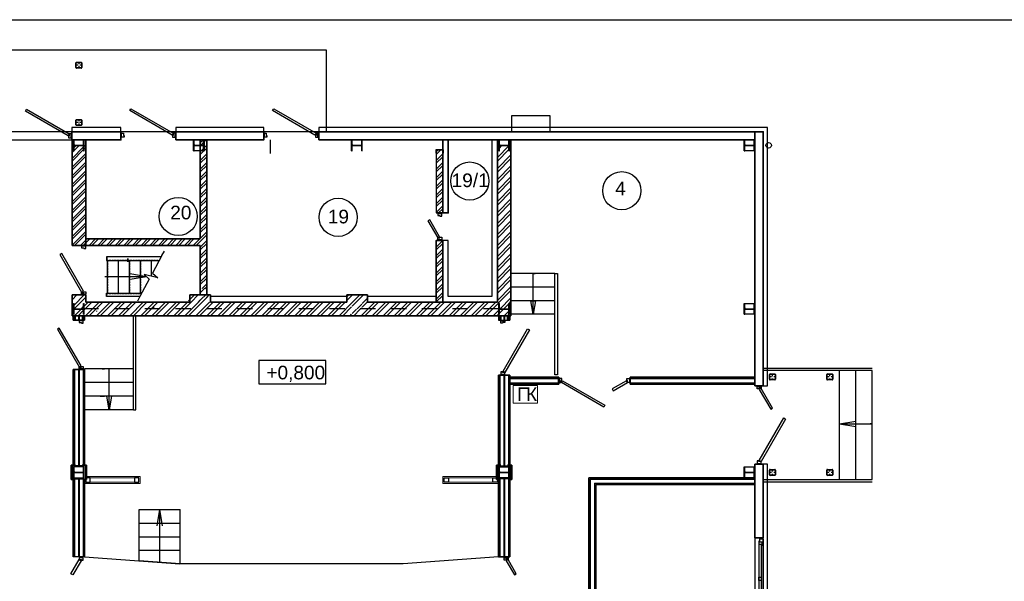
# Model space of a CAD drawing. Header units: millimetres. Extents: x -119471 to 297097, y -64331 to 65495.
# Tile 49 of 54: x 176890 to 194947, y -33637 to -23331. Entities that reach past the tile are written whole.
import ezdxf

# ---------------------------------------------------------------- set-up
doc = ezdxf.new("R2010")
doc.units = ezdxf.units.MM
for name, pattern in [('Dashed', [564.444447, 282.222223, -282.222223]), ('GOST2.303 4', [7, 5, -2, 0, 0]), ('GOST2.303 5', [75, 32.25, -21.5, 1.5, -19.75])]:
    doc.linetypes.add(name, pattern=pattern)
doc.layers.add('!В2 Пожар', color=1, linetype='Continuous', lineweight=25)
doc.layers.add('1_утеплитель наружных стен_Ном._пера__1', color=7, linetype='Continuous', lineweight=13)
doc.styles.add('СГЕНЕРИР_СТИЛЬ_1', font='arial.ttf')
doc.styles.add('стиль1', font='arial.ttf')
doc.linetypes.add('GOST2.303 3', pattern='A,0,[1,Шадрино_стадия П_графич.часть1.Shx,S=0.394841,R=0,X=0,Y=0],-68.5,0', length=68.5)
pattern_1 = [(45, (282051.53, 29324.15), (-79.54951, 79.54951), []), (45, (282104.56, 29324.15), (-79.54951, 79.54951), [])]
pattern_2 = [(45, (286381.53, 29324.15), (-79.54951, 79.54951), []), (45, (286434.56, 29324.15), (-79.54951, 79.54951), [])]

# ---------------------------------------------------------------- blocks, each defined once
blk = doc.blocks.new('Стена_40', base_point=(-102977, -13150))
at = {"layer": '1_утеплитель наружных стен_Ном._пера__1', "linetype": 'Continuous', "flags": 128}
for points in [[(-102977, -13070), (-102977, -13150)], [(-102952, -13175), (-102952, -13045)]]:
    blk.add_lwpolyline(points, dxfattribs=at)
blk = doc.blocks.new('ПК')
at = {"layer": '!В2 Пожар', "lineweight": 13, "ltscale": 100}
blk.add_lwpolyline([(447, 327), (0, 327), (0, 0), (447, 0)], close=True, dxfattribs=at)
at = {"layer": '!В2 Пожар', "ltscale": 100, "char_height": 250, "attachment_point": 1, "style": 'стиль1'}
for s, insert in [('П', (72, 290)), ('К', (235, 290))]:
    blk.add_mtext(s, dxfattribs=dict(at, insert=insert))

msp = doc.modelspace()

# ---------------------------------------------------------------- hatches: boundary and pattern name
at = {"linetype": 'Continuous', "true_color": 0x636466}
h = msp.add_hatch(dxfattribs=at)
h.set_pattern_fill('ANSI32', color=251, style=0, pattern_type=2)
h.set_pattern_definition(pattern_1)
h.paths.add_polyline_path([(178099.6, -25537.3), (178072.1, -25537.3), (178072.1, -25737.3), (178062.1, -25737.3), (178062.1, -25653.6, 0.4142136), (178049.1, -25640.6), (177900.1, -25640.6, 0.4142136), (177887.1, -25653.6), (177887.1, -25737.3), (177877.1, -25737.3), (177877.1, -25537.3), (177849.6, -25537.3), (177849.6, -27472.7), (177900.6, -27472.7), (177900.6, -27472.3), (178000.6, -27472.3), (178000.6, -27472.7), (178099.6, -27472.7)])
h = msp.add_hatch(dxfattribs=at)
h.set_pattern_fill('ANSI32', color=251, style=0, pattern_type=2)
h.set_pattern_definition(pattern_1)
h.paths.add_polyline_path([(180319.6, -25537.3), (180199.6, -25537.3), (180199.6, -27352.7), (178099.6, -27352.7), (178099.6, -27472.7), (180199.6, -27472.7), (180199.6, -28263.3), (180319.6, -28263.3)])
h = msp.add_hatch(dxfattribs=at)
h.set_pattern_fill('ANSI32', color=251, style=0, pattern_type=2)
h.set_pattern_definition(pattern_2)
h.paths.add_polyline_path([(184529.6, -26877.6), (184649.6, -26877.6), (184649.6, -25720.8), (184529.6, -25720.8)])
h = msp.add_hatch(dxfattribs=at)
h.set_pattern_fill('ANSI32', color=251, style=0, pattern_type=2)
h.set_pattern_definition(pattern_2)
h.paths.add_polyline_path([(184529.6, -28512.3), (184649.6, -28512.3), (184649.6, -27382.6), (184529.6, -27382.6), (184529.6, -27472.7)])

# ---------------------------------------------------------------- linework, layer by layer
at = {"color": 251, "linetype": 'GOST2.303 5', "true_color": 0x636466}
for p, q in [((178031.8, -24167.3), (177917.4, -24167.3)), ((177974.6, -24110.1), (177974.6, -24224.5)), ((178031.8, -25217.3), (177917.4, -25217.3)), ((177974.6, -25160.1), (177974.6, -25274.5)), ((177875.1, -25637.3), (178074.1, -25637.3)), ((177974.6, -25632.1), (177974.6, -25642.6)), ((180073.5, -25637.8), (180275.5, -25637.8)), ((180174.5, -25632.3), (180174.5, -25643.3)), ((182973.5, -25637.8), (183175.5, -25637.8)), ((183074.5, -25632.3), (183074.5, -25643.3)), ((185675.1, -25637.3), (185874.1, -25637.3)), ((185774.6, -25632.1), (185774.6, -25642.6)), ((190175.1, -25637.3), (190374.1, -25637.3)), ((190274.6, -25632.1), (190274.6, -25642.6)), ((177875.1, -28637.3), (178074.1, -28637.3)), ((177974.6, -28632.1), (177974.6, -28642.6)), ((185675.1, -28637.3), (185874.1, -28637.3)), ((185774.6, -28632.1), (185774.6, -28642.6)), ((190175.1, -28637.3), (190374.1, -28637.3)), ((190274.6, -28632.1), (190274.6, -28642.6)), ((190751.8, -29887.3), (190637.4, -29887.3)), ((190694.6, -29944.5), (190694.6, -29830.1)), ((191801.8, -29887.3), (191687.4, -29887.3)), ((191744.6, -29944.5), (191744.6, -29830.1)), ((190694.6, -31694.5), (190694.6, -31580.1)), ((191744.6, -31694.5), (191744.6, -31580.1)), ((177875.1, -31637.3), (178074.1, -31637.3)), ((177974.6, -31632.1), (177974.6, -31642.6)), ((185675.1, -31637.3), (185874.1, -31637.3)), ((185774.6, -31632.1), (185774.6, -31642.6)), ((190175.1, -31637.3), (190374.1, -31637.3)), ((190274.6, -31632.1), (190274.6, -31642.6)), ((190751.8, -31637.3), (190637.4, -31637.3)), ((191801.8, -31637.3), (191687.4, -31637.3))]:
    msp.add_line(p, q, dxfattribs=at)
at = {"color": 251, "linetype": 'Continuous', "true_color": 0x636466}
for p, q in [((177919.6, -24210.2), (177919.6, -24124.4)), ((177925.7, -24210.2), (177925.7, -24124.4)), ((177931.7, -24112.3), (178017.5, -24112.3)), ((177931.7, -24118.4), (178017.5, -24118.4)), ((178023.6, -24124.4), (178023.6, -24210.2)), ((178029.6, -24124.4), (178029.6, -24210.2)), ((178017.5, -24216.3), (177931.7, -24216.3)), ((178017.5, -24222.3), (177931.7, -24222.3)), ((178907.5, -24999.1), (178927.5, -24964.5)), ((179684.8, -25447.9), (178908.2, -24999.6)), ((178927.5, -24964.5), (179704.8, -25413.3)), ((181527.5, -24999.6), (181547.5, -24965)), ((182304.9, -25448.4), (181528.3, -25000.1)), ((181547.5, -24965), (182324.9, -25413.8)), ((177919.6, -25260.2), (177919.6, -25174.4)), ((177925.7, -25260.2), (177925.7, -25174.4)), ((177931.7, -25162.3), (178017.5, -25162.3)), ((177931.7, -25168.4), (178017.5, -25168.4)), ((178017.5, -25266.3), (177931.7, -25266.3)), ((178017.5, -25272.3), (177931.7, -25272.3)), ((178023.6, -25174.4), (178023.6, -25260.2)), ((178029.6, -25174.4), (178029.6, -25260.2)), ((177844.8, -25498.8), (177844.8, -25424.8)), ((178744.8, -25487.3), (178744.8, -25387.3)), ((179704.8, -25413.3), (179684.8, -25447.9)), ((179754.8, -25487.3), (179754.8, -25387.3)), ((179754.8, -25487.3), (179754.8, -25387.3)), ((181364.9, -25487.8), (181364.9, -25387.8)), ((182324.9, -25413.8), (182304.9, -25448.4)), ((182374.9, -25487.8), (182374.9, -25387.8)), ((182374.9, -25487.8), (182374.9, -25387.8)), ((176404.8, -25537.3), (177844.8, -25537.3)), ((177877.1, -25537.3), (177887.1, -25537.3)), ((177877.1, -25737.3), (177877.1, -25537.3)), ((177887.1, -25621.1), (177887.1, -25537.3)), ((177900.1, -25634.1), (178049.1, -25634.1)), ((177900.1, -25640.6), (178049.1, -25640.6)), ((178062.1, -25621.1), (178062.1, -25537.3)), ((178062.1, -25537.3), (178072.1, -25537.3)), ((178072.1, -25737.3), (178072.1, -25537.3)), ((180075.5, -25537.8), (180087, -25537.8)), ((180075.5, -25737.8), (180075.5, -25537.8)), ((180087, -25621.3), (180087, -25537.8)), ((180100, -25634.3), (180249, -25634.3)), ((180100, -25641.3), (180249, -25641.3)), ((180262, -25621.3), (180262, -25537.8)), ((180262, -25537.8), (180273.5, -25537.8)), ((180273.5, -25737.8), (180273.5, -25537.8)), ((181489, -25785.3), (181489, -25537.3)), ((190374.6, -25537.3), (182374.9, -25537.3)), ((182975.5, -25537.8), (182987, -25537.8)), ((182975.5, -25737.8), (182975.5, -25537.8)), ((182987, -25621.3), (182987, -25537.8)), ((183000, -25634.3), (183149, -25634.3)), ((183000, -25641.3), (183149, -25641.3)), ((183162, -25621.3), (183162, -25537.8)), ((183162, -25537.8), (183173.5, -25537.8)), ((183173.5, -25737.8), (183173.5, -25537.8)), ((185649.6, -25656.3), (185677.1, -25628.8)), ((185677.1, -25537.3), (185687.1, -25537.3)), ((185677.1, -25737.3), (185677.1, -25537.3)), ((185687.1, -25621.1), (185687.1, -25537.3)), ((185687.1, -25686.2), (185732.7, -25640.6)), ((185700.1, -25634.1), (185849.1, -25634.1)), ((185700.1, -25640.6), (185849.1, -25640.6)), ((185862.1, -25621.1), (185862.1, -25537.3)), ((185862.1, -25537.3), (185872.1, -25537.3)), ((185872.1, -25737.3), (185872.1, -25537.3)), ((185872.1, -25635.9), (185899.6, -25608.4)), ((190177.1, -25537.3), (190187.1, -25537.3)), ((190177.1, -25737.3), (190177.1, -25537.3)), ((190187.1, -25621.1), (190187.1, -25537.3)), ((190200.1, -25634.1), (190349.1, -25634.1)), ((190200.1, -25640.6), (190349.1, -25640.6)), ((190362.1, -25621.1), (190362.1, -25537.3)), ((190362.1, -25537.3), (190372.1, -25537.3)), ((190372.1, -25737.3), (190372.1, -25537.3)), ((177877.1, -25737.3), (177887.1, -25737.3)), ((177887.1, -25737.3), (177887.1, -25653.6)), ((178062.1, -25737.3), (178062.1, -25653.6)), ((178062.1, -25737.3), (178072.1, -25737.3)), ((180075.5, -25737.8), (180087, -25737.8)), ((180087, -25737.8), (180087, -25654.3)), ((180262, -25737.8), (180262, -25654.3)), ((180262, -25737.8), (180273.5, -25737.8)), ((182975.5, -25737.8), (182987, -25737.8)), ((182987, -25737.8), (182987, -25654.3)), ((183162, -25737.8), (183162, -25654.3)), ((183162, -25737.8), (183173.5, -25737.8)), ((184521.4, -25725.8), (184521.4, -25777.8)), ((184521.4, -25777.8), (184524.4, -25777.8)), ((184524.4, -25725.8), (184524.4, -25777.8)), ((184653.4, -25717.8), (184529.4, -25717.8)), ((184653.4, -25720.8), (184529.4, -25720.8)), ((184531.4, -25717.8), (184651.4, -25717.8)), ((184658.4, -25777.8), (184658.4, -25725.8)), ((184658.4, -25777.8), (184661.4, -25777.8)), ((184661.4, -25777.8), (184661.4, -25725.8)), ((185649.6, -25858.4), (185860.6, -25647.4)), ((185649.6, -25723.7), (185677.1, -25696.2)), ((185649.6, -25925.7), (185862.1, -25713.2)), ((185649.6, -26060.4), (185899.6, -25810.4)), ((185677.1, -25737.3), (185687.1, -25737.3)), ((185687.1, -25737.3), (185687.1, -25653.6)), ((185862.1, -25737.3), (185862.1, -25653.6)), ((185862.1, -25737.3), (185872.1, -25737.3)), ((185872.1, -25703.2), (185899.6, -25675.7)), ((190177.1, -25737.3), (190187.1, -25737.3)), ((190187.1, -25737.3), (190187.1, -25653.6)), ((190362.1, -25737.3), (190362.1, -25653.6)), ((190362.1, -25737.3), (190372.1, -25737.3)), ((185649.6, -26127.8), (185899.6, -25877.8)), ((185649.6, -26262.5), (185899.6, -26012.5)), ((185649.6, -26329.8), (185899.6, -26079.8)), ((185649.6, -26464.5), (185899.6, -26214.5)), ((185649.6, -26531.9), (185899.6, -26281.9)), ((185649.6, -26666.6), (185899.6, -26416.6)), ((185649.6, -26733.9), (185899.6, -26483.9)), ((185649.6, -26868.7), (185899.6, -26618.7)), ((185649.6, -26936), (185899.6, -26686)), ((184629.6, -26877.6), (184529.6, -26877.6)), ((185649.6, -27070.7), (185899.6, -26820.7)), ((185649.6, -27138.1), (185899.6, -26888.1)), ((185649.6, -27272.8), (185899.6, -27022.8)), ((185649.6, -27340.1), (185899.6, -27090.1)), ((185649.6, -27474.8), (185899.6, -27224.8)), ((184629.6, -27382.6), (184529.6, -27382.6)), ((184629.6, -27382.6), (184529.6, -27382.6)), ((184629.6, -27382.6), (184529.6, -27382.6)), ((185649.6, -27542.2), (185899.6, -27292.2)), ((185649.6, -27676.9), (185899.6, -27426.9)), ((178099.6, -27472.3), (177999.6, -27472.3)), ((179498.1, -27658.1), (179542.4, -27575.5)), ((185649.6, -27744.2), (185899.6, -27494.2)), ((179483.7, -27684.9), (178483.3, -27684.9)), ((178483.3, -27684.9), (178483.3, -27748.9)), ((178483.3, -27748.9), (179449.4, -27748.9)), ((178487.4, -27684.9), (178487.4, -27748.9)), ((178493.3, -27748.9), (178493.3, -28348.9)), ((178693.3, -27748.9), (178693.3, -28348.9)), ((178866.7, -27711.8), (178866.7, -27775.8)), ((178870.8, -27711.8), (178870.8, -27775.8)), ((178898.3, -27748.9), (178898.3, -28348.9)), ((179098.3, -27748.9), (179098.3, -28348.9)), ((179298.3, -27748.9), (179298.3, -28036.2)), ((179498.1, -27658.1), (179325.2, -27980.4)), ((185649.6, -27878.9), (185899.6, -27628.9)), ((185649.6, -27946.3), (185899.6, -27696.3)), ((179325.2, -27980.4), (179420.6, -28067)), ((185649.6, -28081), (185899.6, -27831)), ((185649.6, -28148.3), (185899.6, -27898.3)), ((185903.6, -28537.3), (185903.6, -27987.3)), ((186704.6, -27987.3), (185904.6, -27987.3)), ((186304.6, -28737.3), (186304.6, -27987.3)), ((186304.6, -27987.3), (186344.6, -27987.3)), ((178493.3, -28046.9), (178453.3, -28046.9)), ((179218, -28046.9), (178493.3, -28046.9)), ((179218, -28046.9), (178917.6, -27996.6)), ((179218, -28046.9), (178917.6, -28097.2)), ((179266.1, -28090.6), (179093.3, -28412.9)), ((179420.6, -28067), (179170.7, -28004)), ((179170.7, -28004), (179266.1, -28090.6)), ((185649.6, -28283), (185899.6, -28033)), ((185649.6, -28350.4), (185899.6, -28100.4)), ((178483.3, -28412.9), (178483.3, -28348.9)), ((178483.3, -28348.9), (179127.6, -28348.9)), ((178487.4, -28412.9), (178487.4, -28348.9)), ((180199.6, -28277.5), (180213.9, -28263.3)), ((180199.6, -28344.9), (180281.2, -28263.3)), ((185439.8, -28762.3), (185899.6, -28302.4)), ((185649.6, -28485.1), (185899.6, -28235.1)), ((186704.6, -28237.3), (185904.6, -28237.3)), ((177849.6, -28404.9), (177872.2, -28382.3)), ((177849.6, -28472.3), (177939.6, -28382.3)), ((177887.1, -28569.5), (178074.3, -28382.3)), ((177892.4, -28631.5), (178099.6, -28424.3)), ((178099.6, -28382.3), (177999.6, -28382.3)), ((178099.6, -28382.3), (177999.6, -28382.3)), ((178099.6, -28382.3), (177999.6, -28382.3)), ((178073.6, -28585), (178146.4, -28512.3)), ((178073.6, -28652.4), (178213.7, -28512.3)), ((178098.4, -28762.3), (178348.4, -28512.3)), ((178165.8, -28762.3), (178415.8, -28512.3)), ((178300.5, -28762.3), (178550.5, -28512.3)), ((178367.8, -28762.3), (178617.8, -28512.3)), ((179093.3, -28412.9), (178483.3, -28412.9)), ((178502.5, -28762.3), (178752.5, -28512.3)), ((178569.9, -28762.3), (178819.9, -28512.3)), ((178704.6, -28762.3), (178954.6, -28512.3)), ((178771.9, -28762.3), (179021.9, -28512.3)), ((178906.6, -28762.3), (179156.6, -28512.3)), ((178974, -28762.3), (179224, -28512.3)), ((179093.3, -28412.9), (179049, -28495.5)), ((179108.7, -28762.3), (179358.7, -28512.3)), ((179176, -28762.3), (179426, -28512.3)), ((179310.7, -28762.3), (179560.7, -28512.3)), ((179378.1, -28762.3), (179628.1, -28512.3)), ((179512.8, -28762.3), (179762.8, -28512.3)), ((179580.2, -28762.3), (179830.2, -28512.3)), ((179714.9, -28762.3), (179964.9, -28512.3)), ((179782.2, -28762.3), (180032.2, -28512.3)), ((179916.9, -28762.3), (180166.9, -28512.3)), ((179984.3, -28762.3), (180234.3, -28512.3)), ((179984.5, -28492.7), (180094.9, -28382.3)), ((180032.2, -28512.3), (180162.2, -28382.3)), ((180119, -28762.3), (180369, -28512.3)), ((180166.9, -28512.3), (180199.6, -28479.6)), ((180186.3, -28762.3), (180436.3, -28512.3)), ((180199.6, -28479.6), (180319.6, -28359.6)), ((180234.3, -28512.3), (180319.6, -28426.9)), ((180319.6, -28426.9), (180364.3, -28382.3)), ((180321, -28762.3), (180571, -28512.3)), ((180388.4, -28762.3), (180638.4, -28512.3)), ((180523.1, -28762.3), (180773.1, -28512.3)), ((180590.4, -28762.3), (180840.4, -28512.3)), ((180725.1, -28762.3), (180975.1, -28512.3)), ((180792.5, -28762.3), (181042.5, -28512.3)), ((180927.2, -28762.3), (181177.2, -28512.3)), ((180994.5, -28762.3), (181244.5, -28512.3)), ((181129.2, -28762.3), (181379.2, -28512.3)), ((181196.6, -28762.3), (181446.6, -28512.3)), ((181331.3, -28762.3), (181581.3, -28512.3)), ((181398.7, -28762.3), (181648.7, -28512.3)), ((181533.4, -28762.3), (181783.4, -28512.3)), ((181600.7, -28762.3), (181850.7, -28512.3)), ((181735.4, -28762.3), (181985.4, -28512.3)), ((181802.8, -28762.3), (182052.8, -28512.3)), ((181937.5, -28762.3), (182187.5, -28512.3)), ((182004.8, -28762.3), (182254.8, -28512.3)), ((182139.5, -28762.3), (182389.5, -28512.3)), ((182206.9, -28762.3), (182456.9, -28512.3)), ((182341.6, -28762.3), (182591.6, -28512.3)), ((182408.9, -28762.3), (182658.9, -28512.3)), ((182543.6, -28762.3), (182793.6, -28512.3)), ((182611, -28762.3), (182861, -28512.3)), ((182745.7, -28762.3), (182995.7, -28512.3)), ((182884.5, -28421.4), (182923.6, -28382.3)), ((182884.5, -28488.8), (182991, -28382.3)), ((182987, -28588.4), (183063, -28512.3)), ((182995.7, -28512.3), (183125.7, -28382.3)), ((183063, -28512.3), (183193, -28382.3)), ((183149.8, -28762.3), (183399.8, -28512.3)), ((183172.3, -28537.8), (183197.8, -28512.3)), ((183173.5, -28603.9), (183265.1, -28512.3)), ((183197.8, -28512.3), (183264.5, -28445.6)), ((183217.2, -28762.3), (183467.2, -28512.3)), ((183269.5, -28512.3), (183269.6, -28512.3)), ((183351.9, -28762.3), (183601.9, -28512.3)), ((183419.2, -28762.3), (183669.2, -28512.3)), ((183553.9, -28762.3), (183803.9, -28512.3)), ((183621.3, -28762.3), (183871.3, -28512.3)), ((183756, -28762.3), (184006, -28512.3)), ((183823.3, -28762.3), (184073.3, -28512.3)), ((183958, -28762.3), (184208, -28512.3)), ((184025.4, -28762.3), (184275.4, -28512.3)), ((184160.1, -28762.3), (184410.1, -28512.3)), ((184227.4, -28762.3), (184477.4, -28512.3)), ((184362.1, -28762.3), (184612.1, -28512.3)), ((184429.5, -28762.3), (184679.5, -28512.3)), ((184564.2, -28762.3), (184814.2, -28512.3)), ((184631.5, -28762.3), (184881.5, -28512.3)), ((184766.3, -28762.3), (185016.3, -28512.3)), ((184833.6, -28762.3), (185083.6, -28512.3)), ((184968.3, -28762.3), (185218.3, -28512.3)), ((185035.7, -28762.3), (185285.7, -28512.3)), ((185170.4, -28762.3), (185420.4, -28512.3)), ((185237.7, -28762.3), (185487.7, -28512.3)), ((185372.4, -28762.3), (185622.4, -28512.3)), ((185702.7, -28634.1), (185899.6, -28437.2)), ((185866.8, -28537.3), (185899.6, -28504.5)), ((186704.6, -28487.3), (185904.6, -28487.3)), ((186304.6, -28737.3), (186262.7, -28486.9)), ((186262.7, -28486.9), (186346.5, -28486.9)), ((186346.5, -28486.9), (186304.6, -28737.3)), ((177849.6, -28607), (177875.6, -28581)), ((177849.6, -28674.3), (177875.6, -28648.3)), ((177877.1, -28537.3), (177887.1, -28537.3)), ((177877.1, -28737.3), (177877.1, -28537.3)), ((177887.1, -28621.1), (177887.1, -28537.3)), ((177887.1, -28737.3), (177887.1, -28653.6)), ((177896.4, -28762.3), (178018.1, -28640.6)), ((177900.1, -28634.1), (178049.1, -28634.1)), ((177900.1, -28640.6), (178049.1, -28640.6)), ((177963.7, -28762.3), (178062.1, -28663.9)), ((178024.6, -28634.1), (178062.1, -28596.5)), ((178062.1, -28621.1), (178062.1, -28537.3)), ((178062.1, -28537.3), (178072.1, -28537.3)), ((178062.1, -28737.3), (178062.1, -28653.6)), ((178072.1, -28737.3), (178072.1, -28537.3)), ((179349.7, -28637.3), (179349.7, -28587.3)), ((182813, -28762.3), (182975.5, -28599.9)), ((182987, -28723.1), (183068.8, -28641.3)), ((183015.1, -28762.3), (183136.1, -28641.3)), ((183075.8, -28634.3), (183162, -28548.1)), ((183143.1, -28634.3), (183162, -28615.4)), ((185574.5, -28762.3), (185677.1, -28659.7)), ((185677.1, -28537.3), (185687.1, -28537.3)), ((185677.1, -28737.3), (185677.1, -28537.3)), ((185687.1, -28621.1), (185687.1, -28537.3)), ((185687.1, -28717), (185763.6, -28640.6)), ((185687.1, -28737.3), (185687.1, -28653.6)), ((185688.1, -28648.7), (185695.3, -28641.5)), ((185700.1, -28634.1), (185849.1, -28634.1)), ((185700.1, -28640.6), (185849.1, -28640.6)), ((185770.1, -28634.1), (185862.1, -28542)), ((185776.5, -28762.3), (185862.1, -28676.7)), ((185862.1, -28621.1), (185862.1, -28537.3)), ((185862.1, -28537.3), (185872.1, -28537.3)), ((185862.1, -28737.3), (185862.1, -28653.6)), ((185872.1, -28737.3), (185872.1, -28537.3)), ((185872.1, -28666.7), (185899.6, -28639.2)), ((185872.1, -28734.1), (185899.6, -28706.6)), ((190177.1, -28537.3), (190187.1, -28537.3)), ((190177.1, -28737.3), (190177.1, -28537.3)), ((190187.1, -28621.1), (190187.1, -28537.3)), ((190187.1, -28737.3), (190187.1, -28653.6)), ((190200.1, -28634.1), (190349.1, -28634.1)), ((190200.1, -28640.6), (190349.1, -28640.6)), ((190362.1, -28621.1), (190362.1, -28537.3)), ((190362.1, -28537.3), (190372.1, -28537.3)), ((190362.1, -28737.3), (190362.1, -28653.6)), ((190372.1, -28737.3), (190372.1, -28537.3)), ((177877.1, -28737.3), (177887.1, -28737.3)), ((177894.6, -28762.3), (177894.6, -28842.3)), ((177914.6, -28842.3), (177914.6, -28762.3)), ((178054.6, -28842.3), (177954.6, -28842.3)), ((177969.6, -28762.3), (177969.6, -28842.3)), ((177979.6, -28762.3), (177979.6, -28842.3)), ((178034.6, -28762.3), (178034.6, -28842.3)), ((178054.6, -28762.3), (178054.6, -28842.3)), ((178062.1, -28737.3), (178072.1, -28737.3)), ((178979.6, -30487.3), (178979.6, -28762.3)), ((179019.6, -30487.3), (179019.6, -28762.3)), ((182947.8, -28762.3), (182975.5, -28734.6)), ((185641.8, -28762.3), (185677.1, -28727)), ((185669.6, -28762.3), (185669.6, -28842.3)), ((185669.6, -28842.3), (185879.6, -28842.3)), ((185677.1, -28737.3), (185687.1, -28737.3)), ((185694.6, -28762.3), (185694.6, -28842.3)), ((185714.6, -28762.3), (185714.6, -28842.3)), ((185714.6, -28842.3), (185814.6, -28842.3)), ((185769.6, -28762.3), (185769.6, -28842.3)), ((185779.6, -28762.3), (185779.6, -28842.3)), ((185834.6, -28842.3), (185834.6, -28762.3)), ((185843.9, -28762.3), (185868.9, -28737.3)), ((185854.6, -28762.3), (185854.6, -28842.3)), ((185862.1, -28737.3), (185872.1, -28737.3)), ((185879.6, -28762.3), (185879.6, -28842.3)), ((186704.6, -28737.3), (185904.6, -28737.3)), ((190177.1, -28737.3), (190187.1, -28737.3)), ((190362.1, -28737.3), (190372.1, -28737.3)), ((185754, -29782.3), (186202.4, -29005.7)), ((186237.4, -29024.9), (185788.6, -29802.3)), ((186202.8, -29004.9), (186237.4, -29024.9)), ((182506.1, -29585.5), (181276.1, -29585.5)), ((181276.1, -29585.5), (181276.1, -30015.5)), ((182506.1, -30015.5), (182506.1, -29585.5)), ((177894.6, -29751.9), (177894.6, -31504.8)), ((178054.6, -29752.3), (177954.6, -29752.3)), ((178054.6, -29752.3), (177954.6, -29752.3)), ((178054.6, -29752.3), (177954.6, -29752.3)), ((177969.6, -29751.9), (177969.6, -31517.3)), ((177979.6, -29751.9), (177979.6, -31517.3)), ((178054.6, -29751.9), (178054.6, -31504.8)), ((178079.6, -31504.8), (178079.6, -29737.3)), ((178979.6, -29737.3), (178079.6, -29737.3)), ((178079.6, -31504.8), (178079.6, -29737.3)), ((178404.6, -29737.3), (178444.6, -29737.3)), ((178529.6, -30487.3), (178529.6, -29737.3)), ((185788.6, -29802.3), (185754, -29782.3)), ((192524.2, -29728.6), (190524.6, -29728.6)), ((192524.2, -29768.6), (190524.6, -29768.6)), ((191924.2, -31768.6), (191924.2, -29768.6)), ((192224.2, -31768.6), (192224.2, -29768.6)), ((192524.2, -31768.6), (192524.2, -29768.6)), ((185694.6, -29852.3), (185694.6, -31504.8)), ((185714.6, -29852.3), (185814.6, -29852.3)), ((185714.6, -29852.3), (185814.6, -29852.3)), ((185769.6, -29852.3), (185769.6, -31517.3)), ((185779.6, -29852.3), (185779.6, -31517.3)), ((185854.6, -29852.3), (185854.6, -29917.3)), ((185854.6, -29917.3), (186774.6, -29917.3)), ((185854.6, -29917.3), (185854.6, -31504.8)), ((186714.6, -29904.3), (186766.6, -29904.3)), ((186714.6, -29907.3), (186714.6, -29904.3)), ((186714.6, -29907.3), (186766.6, -29907.3)), ((186771.6, -29996.3), (186771.6, -29912.3)), ((186771.6, -29976.3), (186771.6, -29912.3)), ((186771.6, -29976.3), (186771.6, -29912.3)), ((186771.6, -29912.3), (186771.6, -29994.3)), ((186771.6, -29912.3), (186771.6, -29996.3)), ((186774.6, -29912.3), (186774.6, -29996.3)), ((186774.6, -29917.3), (186774.6, -29991.3)), ((188084.6, -29912.3), (188084.6, -29996.3)), ((188084.6, -29917.3), (188084.6, -29991.3)), ((188084.6, -29917.3), (190374.6, -29917.3)), ((188087.6, -29996.3), (188087.6, -29912.3)), ((188087.6, -29976.3), (188087.6, -29912.3)), ((188087.6, -29976.3), (188087.6, -29912.3)), ((188087.6, -29912.3), (188087.6, -29994.3)), ((188087.6, -29912.3), (188087.6, -29996.3)), ((188144.6, -29904.3), (188092.6, -29904.3)), ((188144.6, -29907.3), (188092.6, -29907.3)), ((188144.6, -29907.3), (188144.6, -29904.3)), ((190639.6, -29930.2), (190639.6, -29844.4)), ((190645.7, -29930.2), (190645.7, -29844.4)), ((190651.7, -29832.3), (190737.5, -29832.3)), ((190651.7, -29838.4), (190737.5, -29838.4)), ((190737.5, -29936.3), (190651.7, -29936.3)), ((190737.5, -29942.3), (190651.7, -29942.3)), ((190743.6, -29844.4), (190743.6, -29930.2)), ((190749.6, -29844.4), (190749.6, -29930.2)), ((191689.6, -29930.2), (191689.6, -29844.4)), ((191695.7, -29930.2), (191695.7, -29844.4)), ((191701.7, -29832.3), (191787.5, -29832.3)), ((191701.7, -29838.4), (191787.5, -29838.4)), ((191787.5, -29936.3), (191701.7, -29936.3)), ((191787.5, -29942.3), (191701.7, -29942.3)), ((191793.6, -29844.4), (191793.6, -29930.2)), ((191799.6, -29844.4), (191799.6, -29930.2)), ((178979.6, -29987.3), (178079.6, -29987.3)), ((181276.1, -30015.5), (182506.1, -30015.5)), ((185854.6, -29992.3), (186774.6, -29992.3)), ((186714.6, -30004.3), (186714.6, -30001.3)), ((186766.6, -30001.3), (186714.6, -30001.3)), ((186766.6, -30004.3), (186714.6, -30004.3)), ((188084.6, -29992.3), (190374.6, -29992.3)), ((188092.6, -30001.3), (188144.6, -30001.3)), ((188092.6, -30004.3), (188144.6, -30004.3)), ((188144.6, -30004.3), (188144.6, -30001.3)), ((190412.6, -30047.3), (190486.6, -30047.3)), ((178979.6, -30237.3), (178079.6, -30237.3)), ((178362.7, -30236.9), (178446.5, -30236.9)), ((178529.6, -30487.3), (178487.7, -30236.9)), ((178571.5, -30236.9), (178529.6, -30487.3)), ((178979.6, -30487.3), (178079.6, -30487.3)), ((178979.6, -30487.3), (179019.6, -30487.3)), ((191924.2, -30748.6), (192224.7, -30698.3)), ((191924.2, -30748.6), (192224.7, -30798.9)), ((191924.2, -30748.6), (192524.2, -30748.6)), ((192524.2, -30748.6), (192484.2, -30748.6)), ((177843.1, -31531.9), (177849.6, -31531.9)), ((177899.6, -31517.3), (177849.6, -31517.3)), ((177877.1, -31537.3), (177887.1, -31537.3)), ((177877.1, -31737.3), (177877.1, -31537.3)), ((177887.1, -31621.1), (177887.1, -31537.3)), ((178062.1, -31621.1), (178062.1, -31537.3)), ((178062.1, -31537.3), (178072.1, -31537.3)), ((178072.1, -31737.3), (178072.1, -31537.3)), ((185677.1, -31537.3), (185687.1, -31537.3)), ((185677.1, -31737.3), (185677.1, -31537.3)), ((185687.1, -31621.1), (185687.1, -31537.3)), ((185849.6, -31517.3), (185899.6, -31517.3)), ((185862.1, -31621.1), (185862.1, -31537.3)), ((185862.1, -31537.3), (185872.1, -31537.3)), ((185872.1, -31737.3), (185872.1, -31537.3)), ((190177.1, -31537.3), (190187.1, -31537.3)), ((190177.1, -31737.3), (190177.1, -31537.3)), ((190187.1, -31621.1), (190187.1, -31537.3)), ((190362.1, -31621.1), (190362.1, -31537.3)), ((190362.1, -31537.3), (190372.1, -31537.3)), ((190372.1, -31737.3), (190372.1, -31537.3)), ((190412.6, -31487.3), (190486.6, -31487.3)), ((190639.6, -31680.2), (190639.6, -31594.4)), ((190645.7, -31680.2), (190645.7, -31594.4)), ((190651.7, -31582.3), (190737.5, -31582.3)), ((190651.7, -31588.4), (190737.5, -31588.4)), ((190743.6, -31594.4), (190743.6, -31680.2)), ((190749.6, -31594.4), (190749.6, -31680.2)), ((191689.6, -31680.2), (191689.6, -31594.4)), ((191695.7, -31680.2), (191695.7, -31594.4)), ((191701.7, -31582.3), (191787.5, -31582.3)), ((191701.7, -31588.4), (191787.5, -31588.4)), ((191793.6, -31594.4), (191793.6, -31680.2)), ((191799.6, -31594.4), (191799.6, -31680.2)), ((177899.6, -31757.3), (177849.6, -31757.3)), ((177877.1, -31737.3), (177887.1, -31737.3)), ((177887.1, -31737.3), (177887.1, -31653.6)), ((177894.6, -31757.3), (177894.6, -33189.9)), ((177900.1, -31634.1), (178049.1, -31634.1)), ((177900.1, -31640.6), (178049.1, -31640.6)), ((177969.6, -31757.3), (177969.6, -33189.9)), ((177974.6, -31757.3), (178099.6, -31757.3)), ((177979.6, -31757.3), (177979.6, -33189.9)), ((178054.6, -31757.3), (178054.6, -33189.9)), ((178062.1, -31737.3), (178062.1, -31653.6)), ((178062.1, -31737.3), (178072.1, -31737.3)), ((184674.8, -31817.3), (184674.8, -31737.3)), ((184674.8, -31737.3), (184754.8, -31737.3)), ((184754.8, -31737.3), (184754.8, -31817.3)), ((185774.6, -31757.3), (185649.6, -31757.3)), ((185677.1, -31737.3), (185687.1, -31737.3)), ((185687.1, -31737.3), (185687.1, -31653.6)), ((185694.6, -31757.3), (185694.6, -33189.9)), ((185700.1, -31634.1), (185849.1, -31634.1)), ((185700.1, -31640.6), (185849.1, -31640.6)), ((185769.6, -31757.3), (185769.6, -33189.9)), ((185779.6, -31757.3), (185779.6, -33189.9)), ((185849.6, -31757.3), (185899.6, -31757.3)), ((185854.6, -31757.3), (185854.6, -33189.9)), ((185862.1, -31737.3), (185862.1, -31653.6)), ((185862.1, -31737.3), (185872.1, -31737.3)), ((187354.6, -31762.3), (190374.6, -31762.3)), ((187354.6, -31762.3), (187354.6, -34633.9)), ((190177.1, -31737.3), (190187.1, -31737.3)), ((190187.1, -31737.3), (190187.1, -31653.6)), ((190200.1, -31634.1), (190349.1, -31634.1)), ((190200.1, -31640.6), (190349.1, -31640.6)), ((190362.1, -31737.3), (190362.1, -31653.6)), ((190362.1, -31737.3), (190372.1, -31737.3)), ((190524.6, -31768.6), (192524.2, -31768.6)), ((190737.5, -31686.3), (190651.7, -31686.3)), ((190737.5, -31692.3), (190651.7, -31692.3)), ((191787.5, -31686.3), (191701.7, -31686.3)), ((191787.5, -31692.3), (191701.7, -31692.3)), ((184754.8, -31817.3), (184674.8, -31817.3)), ((187429.6, -31837.3), (190374.6, -31837.3)), ((187429.6, -31837.3), (187429.6, -34633.9)), ((190524.6, -31808.6), (192524.2, -31808.6)), ((179079.3, -32317.9), (179829.3, -32317.5)), ((179079.6, -33262.7), (179079.8, -32317.7)), ((179079.8, -32317.7), (179829.8, -32317.3)), ((179454.3, -32317.7), (179404.2, -32618.2)), ((179454.3, -32317.7), (179504.7, -32618.1)), ((179454.3, -32317.7), (179454.8, -33285.5)), ((179829.1, -32317.3), (179829.6, -33317.3)), ((179079.4, -32567.9), (179829.4, -32567.5)), ((179079.6, -32817.9), (179829.6, -32817.5)), ((190460.6, -32837.3), (190524.6, -32837.3)), ((190460.6, -32917.3), (190460.6, -32857.3)), ((190460.6, -32857.3), (190524.6, -32857.3)), ((190524.6, -32857.3), (190524.6, -32923.3)), ((190442.6, -32897.3), (190442.6, -32957.3)), ((190460.6, -32897.3), (190442.6, -32897.3)), ((190442.6, -32957.3), (190490.6, -32957.3)), ((190442.6, -32957.3), (190442.6, -34227)), ((190506.6, -32917.3), (190460.6, -32917.3)), ((190488.6, -32957.3), (190488.6, -34217.3)), ((190488.6, -32973.3), (190506.6, -32973.3)), ((190506.6, -32973.3), (190506.6, -32917.3)), ((190524.6, -32923.3), (190506.6, -32923.3)), ((190524.6, -32923.3), (190524.6, -34251.3)), ((178079.6, -33189.9), (177869.6, -33189.9)), ((178054.6, -33189.9), (177980.6, -33189.9)), ((178079.6, -33189.9), (179827.8, -33317.2)), ((179079.7, -33067.9), (179829.7, -33067.5)), ((185669.6, -33189.9), (183919.8, -33317.3)), ((179830.3, -33317.3), (179079.6, -33262.7)), ((179454.8, -33285.5), (179494.8, -33285.5)), ((183919.8, -33317.3), (179827.8, -33317.2)), ((190442.6, -33622.2), (190442.6, -33562.2)), ((190442.6, -33562.2), (190488.6, -33562.2)), ((190488.6, -33622.2), (190442.6, -33622.2))]:
    msp.add_line(p, q, dxfattribs=at)
at = {"color": 251, "linetype": 'Continuous', "lineweight": 35, "true_color": 0x636466}
for p, q in [((177849.6, -27472.3), (177849.6, -25537.3)), ((178099.6, -27472.3), (178099.6, -25537.3)), ((180199.6, -25537.3), (180199.6, -27347.7)), ((180319.6, -28382.3), (180319.6, -25537.3)), ((185649.6, -28512.3), (185649.6, -25537.3)), ((185899.6, -28762.3), (185899.6, -25537.3)), ((178099.6, -27352.7), (180199.6, -27352.7)), ((180199.6, -27472.3), (177849.6, -27472.3)), ((180199.5, -27472.3), (180199.6, -28382.3)), ((178099.6, -28382.3), (177849.6, -28382.3)), ((177849.6, -28762.3), (177849.6, -28382.3)), ((178099.6, -28512.3), (178099.6, -28382.3)), ((180009.5, -28512.3), (178099.6, -28512.3)), ((180389.5, -28382.3), (180009.5, -28382.3)), ((180009.5, -28382.3), (180009.5, -28512.3)), ((180389.5, -28512.3), (180389.5, -28382.3)), ((182889.5, -28512.3), (180389.5, -28512.3)), ((183269.5, -28382.3), (182889.5, -28382.3)), ((182889.5, -28382.3), (182889.5, -28512.3)), ((183269.5, -28512.3), (183269.5, -28382.3)), ((185649.6, -28512.3), (183269.5, -28512.3)), ((177849.6, -28762.3), (185899.6, -28762.3)), ((177869.6, -28762.3), (177869.6, -28842.3)), ((178079.6, -28842.3), (177869.6, -28842.3)), ((178079.6, -28762.3), (178079.6, -28842.3)), ((178079.6, -29752.3), (177869.6, -29752.3)), ((177869.6, -29752.3), (177869.6, -31504.8)), ((178079.6, -29752.3), (178079.6, -31504.8)), ((185669.6, -29852.3), (185669.6, -31504.8)), ((185669.6, -29852.3), (185879.6, -29852.3)), ((185879.6, -30017.3), (185879.6, -29852.3)), ((185879.6, -29892.3), (186774.6, -29892.3)), ((186774.6, -30017.3), (186774.6, -29892.3)), ((188084.6, -29892.3), (190374.5, -29892.3)), ((189492.4, -29892.3), (188084.6, -29892.3)), ((188084.6, -30017.3), (188084.6, -29892.3)), ((185879.6, -30017.3), (186774.6, -30017.3)), ((185879.6, -30017.3), (185879.6, -31504.8)), ((188084.6, -30017.3), (190374.6, -30017.3)), ((177914.6, -31504.8), (177836.6, -31504.8)), ((177836.6, -31504.8), (177836.6, -31769.8)), ((178034.6, -31504.8), (178112.6, -31504.8)), ((178112.6, -31504.8), (178112.6, -31769.8)), ((185714.6, -31504.8), (185636.6, -31504.8)), ((185636.6, -31504.8), (185636.6, -31769.8)), ((185834.6, -31504.8), (185912.6, -31504.8)), ((185912.6, -31504.8), (185912.6, -31769.8)), ((177869.6, -31769.8), (177836.6, -31769.8)), ((177869.6, -31769.8), (177869.6, -33189.9)), ((178079.6, -31769.8), (178079.6, -33189.9)), ((178079.6, -31769.8), (178112.6, -31769.8)), ((185636.6, -31769.8), (185669.6, -31769.8)), ((185669.6, -31769.8), (185669.6, -33189.9)), ((185879.6, -31769.8), (185879.6, -33189.9)), ((185879.6, -31769.8), (185912.6, -31769.8)), ((187329.6, -31737.3), (190374.6, -31737.3)), ((187329.6, -31737.3), (187329.6, -34633.9)), ((187454.6, -31862.3), (190374.6, -31862.3)), ((187454.6, -31862.3), (187454.6, -34633.9)), ((185669.6, -33189.9), (185879.6, -33189.9)), ((185773.2, -33189.9), (185847.2, -33189.9))]:
    msp.add_line(p, q, dxfattribs=at)
at = {"color": 251, "linetype": 'GOST2.303 4', "true_color": 0x636466}
for p, q in [((178487.4, -27743.9), (179452.1, -27743.9)), ((178498.3, -27748.9), (178498.3, -28348.9)), ((178698.3, -27748.9), (178698.3, -28348.9)), ((178903.3, -27748.9), (178903.3, -28348.9)), ((179103.3, -27748.9), (179103.3, -28348.9)), ((179303.3, -27748.9), (179303.3, -28037.4)), ((178487.4, -28353.9), (179124.9, -28353.9))]:
    msp.add_line(p, q, dxfattribs=at)
at = {"color": 251, "linetype": 'GOST2.303 3', "true_color": 0x636466}
for p, q in [((177875.6, -28537.3), (177875.6, -28737.3)), ((178073.6, -28737.3), (178073.6, -28537.3)), ((178303.3, -28684.8), (178303.3, -28674.8))]:
    msp.add_line(p, q, dxfattribs=at)
at = {"color": 251, "linetype": 'Dashed', "true_color": 0x636466}
msp.add_line((185675.1, -28637.3), (178073.6, -28637.3), dxfattribs=at)
at = {"ltscale": 100}
msp.add_lwpolyline([(166425.2, -23330.7), (223325.2, -23330.7), (223325.2, -64330.7), (166425.2, -64330.7)], close=True, dxfattribs=at)
at = {"color": 251, "linetype": 'Continuous', "true_color": 0x636466, "flags": 128}
for points in [[(175809, -23887), (182509.4, -23887), (182509.4, -25387), (175809, -25387)], [(177775.8, -25459.4), (176996.4, -25009.4), (177016.4, -24974.8), (177795.8, -25424.8)], [(177830.8, -25498.8), (177830.8, -25424.8), (177797.8, -25424.8), (177797.8, -25466.8), (177785.8, -25466.8), (177785.8, -25498.8)], [(178759.8, -25487.3), (178759.8, -25413.3), (178792.8, -25413.3), (178792.8, -25455.3), (178804.8, -25455.3), (178804.8, -25487.3)], [(179739.8, -25487.3), (179739.8, -25413.3), (179706.8, -25413.3), (179706.8, -25455.3), (179694.8, -25455.3), (179694.8, -25487.3)], [(181379.9, -25487.8), (181379.9, -25413.8), (181412.9, -25413.8), (181412.9, -25455.8), (181424.9, -25455.8), (181424.9, -25487.8)], [(182359.9, -25487.8), (182359.9, -25413.8), (182326.9, -25413.8), (182326.9, -25455.8), (182314.9, -25455.8), (182314.9, -25487.8)], [(180075.5, -25537.8), (180273.5, -25537.8), (180273.5, -25737.8), (180075.5, -25737.8)], [(184649.6, -28362.3), (184649.6, -28512.3), (185649.6, -28512.3), (185649.6, -28362.3), (185649.6, -25537.3), (185549.6, -25537.3), (185549.6, -28412.3), (184749.6, -28412.3), (184749.6, -27382.6), (184649.6, -27382.6)], [(190177.1, -25537.3), (190374.6, -25537.3), (190374.6, -25737.3), (190177.1, -25737.3)], [(184529.6, -26877.6), (184649.6, -26877.6), (184649.6, -25720.8), (184529.6, -25720.8)], [(184629.6, -26892.6), (184555.6, -26892.6), (184555.6, -26925.6), (184597.6, -26925.6), (184597.6, -26937.6), (184629.6, -26937.6)], [(184590.3, -27312.6), (184411.7, -27003.2), (184377, -27023.2), (184555.6, -27332.6)], [(184629.6, -27367.6), (184555.6, -27367.6), (184555.6, -27334.6), (184597.6, -27334.6), (184597.6, -27322.6), (184629.6, -27322.6)], [(178060.3, -28312.3), (177660.3, -27619.5), (177625.6, -27639.5), (178025.6, -28332.3)], [(178099.6, -27487.3), (178025.6, -27487.3), (178025.6, -27520.3), (178067.6, -27520.3), (178067.6, -27532.3), (178099.6, -27532.3)], [(186704.6, -27987.3), (186755, -27987.3), (186755, -29847.3), (186704.6, -29847.3)], [(178099.6, -28367.3), (178025.6, -28367.3), (178025.6, -28334.3), (178067.6, -28334.3), (178067.6, -28322.3), (178099.6, -28322.3)], [(182889.5, -28412.3), (180389.5, -28412.3), (180389.5, -28512.3), (182889.5, -28512.3)], [(184529.6, -28412.3), (183269.5, -28412.3), (183269.5, -28512.3), (184529.6, -28512.3)], [(190177.1, -28537.3), (190374.6, -28537.3), (190374.6, -28737.3), (190177.1, -28737.3)], [(178054.6, -28857.3), (177980.6, -28857.3), (177980.6, -28890.3), (178022.6, -28890.3), (178022.6, -28902.3), (178054.6, -28902.3)], [(185714.6, -28857.3), (185788.6, -28857.3), (185788.6, -28890.3), (185746.6, -28890.3), (185746.6, -28902.3), (185714.6, -28902.3)], [(178015.3, -29682.3), (177615.3, -28989.5), (177580.6, -29009.5), (177980.6, -29702.3)], [(178054.6, -29737.3), (177980.6, -29737.3), (177980.6, -29704.3), (178022.6, -29704.3), (178022.6, -29692.3), (178054.6, -29692.3)], [(185714.6, -29837.3), (185788.6, -29837.3), (185788.6, -29804.3), (185746.6, -29804.3), (185746.6, -29792.3), (185714.6, -29792.3)], [(186788.6, -29917.3), (186788.6, -29991.3), (186821.6, -29991.3), (186821.6, -29949.3), (186833.6, -29949.3), (186833.6, -29917.3)], [(186843.6, -29956.7), (187623.1, -30406.7), (187603.1, -30441.3), (186823.6, -29991.3)], [(188015.6, -29956.7), (187755.8, -30106.7), (187775.8, -30141.3), (188035.6, -29991.3)], [(188070.6, -29917.3), (188070.6, -29991.3), (188037.6, -29991.3), (188037.6, -29949.3), (188025.6, -29949.3), (188025.6, -29917.3)], [(190412.6, -30061.3), (190486.6, -30061.3), (190486.6, -30094.3), (190444.6, -30094.3), (190444.6, -30106.3), (190412.6, -30106.3)], [(190452, -30116.3), (190662.3, -30480.5), (190696.9, -30460.5), (190486.6, -30096.3)], [(190452, -31418.3), (190902, -30638.9), (190936.6, -30658.9), (190486.6, -31438.3)], [(177849.6, -31757.3), (178099.6, -31757.3), (178099.6, -31517.3), (177849.6, -31517.3)], [(185899.6, -31757.3), (185649.6, -31757.3), (185649.6, -31517.3), (185899.6, -31517.3)], [(190177.1, -31537.3), (190374.6, -31537.3), (190374.6, -31737.3), (190177.1, -31737.3)], [(190412.6, -31473.3), (190486.6, -31473.3), (190486.6, -31440.3), (190444.6, -31440.3), (190444.6, -31428.3), (190412.6, -31428.3)], [(178099.6, -31817.3), (178179.6, -31817.3), (178179.6, -31737.3), (178099.6, -31737.3)], [(178994.6, -31817.3), (179074.6, -31817.3), (179074.6, -31737.3), (178994.6, -31737.3)], [(185649.8, -31817.3), (185569.8, -31817.3), (185569.8, -31737.3), (185649.8, -31737.3)], [(190524.6, -32837.3), (190374.6, -32837.3), (190374.6, -34337.3), (190524.6, -34337.3)], [(178054.6, -33203.9), (177980.6, -33203.9), (177980.6, -33236.9), (178022.6, -33236.9), (178022.6, -33248.9), (178054.6, -33248.9)], [(185773.2, -33203.9), (185847.2, -33203.9), (185847.2, -33236.9), (185805.2, -33236.9), (185805.2, -33248.9), (185773.2, -33248.9)], [(178015.3, -33258.9), (177865.3, -33518.7), (177830.6, -33498.7), (177980.6, -33238.9)], [(185812.6, -33258.9), (185962.6, -33518.7), (185997.2, -33498.7), (185847.2, -33238.9)]]:
    msp.add_lwpolyline(points, close=True, dxfattribs=at)
for points in [[(185914.6, -25387.3), (185914.6, -25087.3), (186614.6, -25087.3), (186614.6, -25387.3)], [(185914.6, -25087.3), (186614.6, -25087.3)], [(178744.8, -25387), (178744.8, -25307.3), (177844.8, -25307.3), (177844.8, -25387)], [(181364.9, -25387.3), (181364.9, -25307.3), (179752.7, -25307.3), (179752.7, -25387)], [(190524.6, -30047.3), (190604.6, -30047.3), (190604.6, -25307.3), (182374.9, -25307.3), (182374.9, -25387.3)], [(178073.6, -31537.3), (177875.6, -31537.3), (177875.6, -31737.3), (178064.2, -31737.3)], [(185444.7, -50937), (185444.7, -52967.3), (190604.6, -52967.3), (190604.6, -31487.3), (190524.6, -31487.3)], [(185675.6, -31537.3), (185873.6, -31537.3), (185873.6, -31737.3), (185685.1, -31737.3)]]:
    msp.add_lwpolyline(points, dxfattribs=at)
at = {"color": 251, "linetype": 'Continuous', "lineweight": 35, "true_color": 0x636466, "flags": 128}
for points in [[(177844.8, -25387), (178744.8, -25387), (178744.8, -25537.3), (177844.8, -25537.3)], [(179754.8, -25537.3), (181364.9, -25537.3), (181364.9, -25387.8), (179754.8, -25387.8)], [(182374.9, -25537.3), (190374.6, -25537.3), (190374.6, -25387.3), (182374.9, -25387.3)], [(190374.6, -30047.3), (190524.6, -30047.3), (190524.6, -25387.3), (190374.6, -25387.3)], [(184649.6, -26877.6), (184749.6, -26877.6), (184749.6, -25537.3), (184649.6, -25537.3)], [(184529.6, -28512.3), (184649.6, -28512.3), (184649.6, -27382.6), (184529.6, -27382.6), (184529.6, -27472.7)], [(190374.6, -32837.3), (190524.6, -32837.3), (190524.6, -31487.3), (190374.6, -31487.3)]]:
    msp.add_lwpolyline(points, close=True, dxfattribs=at)
at = {"color": 251, "linetype": 'Continuous', "true_color": 0x636466}
for centre, radius in [((190624.7, -25637.3), 50), ((185143.7, -26291.8), 350), ((187932.4, -26469), 350), ((179797.4, -26941.6), 350), ((182730.2, -26957.4), 350)]:
    msp.add_circle(centre, radius, dxfattribs=at)
for centre, radius, start, end in [((177931.7, -24124.4), 12.1, 90, 180), ((177931.7, -24124.4), 6.05, 90, 180), ((178017.5, -24124.4), 12.1, 0, 90), ((178017.5, -24124.4), 6.05, 0, 90), ((177931.7, -24210.2), 12.1, 180, 270), ((177931.7, -24210.2), 6.05, 180, 270), ((178017.5, -24210.2), 12.1, 270, 0), ((178017.5, -24210.2), 6.05, 270, 0), ((177931.7, -25174.4), 12.1, 90, 180), ((177931.7, -25260.2), 12.1, 180, 270), ((177931.7, -25174.4), 6.05, 90, 180), ((177931.7, -25260.2), 6.05, 180, 270), ((178017.5, -25174.4), 12.1, 0, 90), ((178017.5, -25174.4), 6.05, 0, 90), ((178017.5, -25260.2), 12.1, 270, 0), ((178017.5, -25260.2), 6.05, 270, 0), ((177900.1, -25621.1), 13, 180, 270), ((177900.1, -25653.6), 13, 90, 180), ((178049.1, -25621.1), 13, 270, 0), ((178049.1, -25653.6), 13, 0, 90), ((180100, -25621.3), 13, 180, 270), ((180100, -25654.3), 13, 90, 180), ((180249, -25621.3), 13, 270, 0), ((180249, -25654.3), 13, 0, 90), ((183000, -25621.3), 13, 180, 270), ((183000, -25654.3), 13, 90, 180), ((183149, -25621.3), 13, 270, 0), ((183149, -25654.3), 13, 0, 90), ((185700.1, -25621.1), 13, 180, 270), ((185700.1, -25653.6), 13, 90, 180), ((185849.1, -25621.1), 13, 270, 0), ((185849.1, -25653.6), 13, 0, 90), ((190200.1, -25621.1), 13, 180, 270), ((190200.1, -25653.6), 13, 90, 180), ((190349.1, -25621.1), 13, 270, 0), ((190349.1, -25653.6), 13, 0, 90), ((184529.4, -25725.8), 8, 90, 180), ((184529.4, -25725.8), 5, 90, 180), ((184653.4, -25725.8), 8, 0, 90), ((184653.4, -25725.8), 5, 0, 90), ((177900.1, -28621.1), 13, 180, 270), ((177900.1, -28653.6), 13, 90, 180), ((178049.1, -28621.1), 13, 270, 0), ((178049.1, -28653.6), 13, 0, 90), ((185700.1, -28621.1), 13, 180, 270), ((185700.1, -28653.6), 13, 90, 180), ((185849.1, -28621.1), 13, 270, 0), ((185849.1, -28653.6), 13, 0, 90), ((190200.1, -28621.1), 13, 180, 270), ((190200.1, -28653.6), 13, 90, 180), ((190349.1, -28621.1), 13, 270, 0), ((190349.1, -28653.6), 13, 0, 90), ((186766.6, -29912.3), 8, 0, 90), ((186766.6, -29912.3), 5, 0, 90), ((188092.6, -29912.3), 8, 90, 180), ((188092.6, -29912.3), 5, 90, 180), ((190651.7, -29844.4), 12.1, 90, 180), ((190651.7, -29930.2), 12.1, 180, 270), ((190651.7, -29844.4), 6.05, 90, 180), ((190651.7, -29930.2), 6.05, 180, 270), ((190737.5, -29844.4), 12.1, 0, 90), ((190737.5, -29844.4), 6.05, 0, 90), ((190737.5, -29930.2), 12.1, 270, 0), ((190737.5, -29930.2), 6.05, 270, 0), ((191701.7, -29844.4), 12.1, 90, 180), ((191701.7, -29930.2), 12.1, 180, 270), ((191701.7, -29844.4), 6.05, 90, 180), ((191701.7, -29930.2), 6.05, 180, 270), ((191787.5, -29844.4), 12.1, 0, 90), ((191787.5, -29844.4), 6.05, 0, 90), ((191787.5, -29930.2), 12.1, 270, 0), ((191787.5, -29930.2), 6.05, 270, 0), ((186766.6, -29996.3), 8, 270, 0), ((186766.6, -29996.3), 5, 270, 0), ((188092.6, -29996.3), 8, 180, 270), ((188092.6, -29996.3), 5, 180, 270), ((190651.7, -31594.4), 12.1, 90, 180), ((190651.7, -31594.4), 6.05, 90, 180), ((190737.5, -31594.4), 12.1, 0, 90), ((190737.5, -31594.4), 6.05, 0, 90), ((191701.7, -31594.4), 12.1, 90, 180), ((191701.7, -31594.4), 6.05, 90, 180), ((191787.5, -31594.4), 12.1, 0, 90), ((191787.5, -31594.4), 6.05, 0, 90), ((177900.1, -31621.1), 13, 180, 270), ((177900.1, -31653.6), 13, 90, 180), ((178049.1, -31621.1), 13, 270, 0), ((178049.1, -31653.6), 13, 0, 90), ((185700.1, -31621.1), 13, 180, 270), ((185700.1, -31653.6), 13, 90, 180), ((185849.1, -31621.1), 13, 270, 0), ((185849.1, -31653.6), 13, 0, 90), ((190200.1, -31621.1), 13, 180, 270), ((190200.1, -31653.6), 13, 90, 180), ((190349.1, -31621.1), 13, 270, 0), ((190349.1, -31653.6), 13, 0, 90), ((190651.7, -31680.2), 12.1, 180, 270), ((190651.7, -31680.2), 6.05, 180, 270), ((190737.5, -31680.2), 12.1, 270, 0), ((190737.5, -31680.2), 6.05, 270, 0), ((191701.7, -31680.2), 12.1, 180, 270), ((191701.7, -31680.2), 6.05, 180, 270), ((191787.5, -31680.2), 12.1, 270, 0), ((191787.5, -31680.2), 6.05, 270, 0)]:
    msp.add_arc(centre, radius, start, end, dxfattribs=at)
at = {"layer": '1_утеплитель наружных стен_Ном._пера__1', "color": 251, "linetype": 'Continuous', "true_color": 0x636466, "flags": 128}
for points in [[(179099.6, -31712.3), (178112.6, -31712.3)], [(178112.6, -31712.3), (178112.6, -31737.3)], [(178112.6, -31737.3), (179074.6, -31737.3)], [(184649.8, -31712.3), (184649.8, -31842.3)], [(185636.8, -31712.3), (184649.8, -31712.3)], [(184674.8, -31817.3), (184674.8, -31737.3)], [(184674.8, -31737.3), (185636.8, -31737.3)], [(185636.8, -31737.3), (185636.8, -31712.3)], [(179074.6, -31817.3), (178079.6, -31817.3)], [(178079.6, -31817.3), (178079.6, -31842.3)], [(178079.6, -31842.3), (179099.6, -31842.3)], [(184649.8, -31842.3), (185669.8, -31842.3)], [(185669.8, -31817.3), (184674.8, -31817.3)], [(185669.8, -31842.3), (185669.8, -31817.3)]]:
    msp.add_lwpolyline(points, dxfattribs=at)

# ---------------------------------------------------------------- block references
at = {"color": 251, "linetype": 'ByBlock', "true_color": 0x636466}
msp.add_blockref('ПК', (185940.6, -30369.8), dxfattribs=at)
at = {"color": 251, "true_color": 0x636466}
msp.add_blockref('Стена_40', (179074.6, -31817.3), dxfattribs=at)

# ---------------------------------------------------------------- texts
at = {"color": 251, "linetype": 'Continuous', "true_color": 0x636466, "char_height": 250, "style": 'СГЕНЕРИР_СТИЛЬ_1'}
for s, insert, attachment_point in [('\\A1;{\\fArial|b0|i0|c204|p38;19/1}', (184811.1, -26406.6), 7), ('\\A1;{\\fArial|b0|i0|c204|p38;4}', (187810.8, -26551), 7), ('\\A1;{\\fArial|b0|i0|c204|p38;20}', (179650.1, -26998.2), 7), ('\\A1;{\\fArial|b0|i0|c204|p38;19}', (182540.5, -27072.2), 7), ('\\A1;{\\fArial|b0|i0|c204|p38;+0,800}', (181413.7, -29680.5), 1)]:
    msp.add_mtext(s, dxfattribs=dict(at, insert=insert, attachment_point=attachment_point))

doc.saveas('drawing.dxf')
